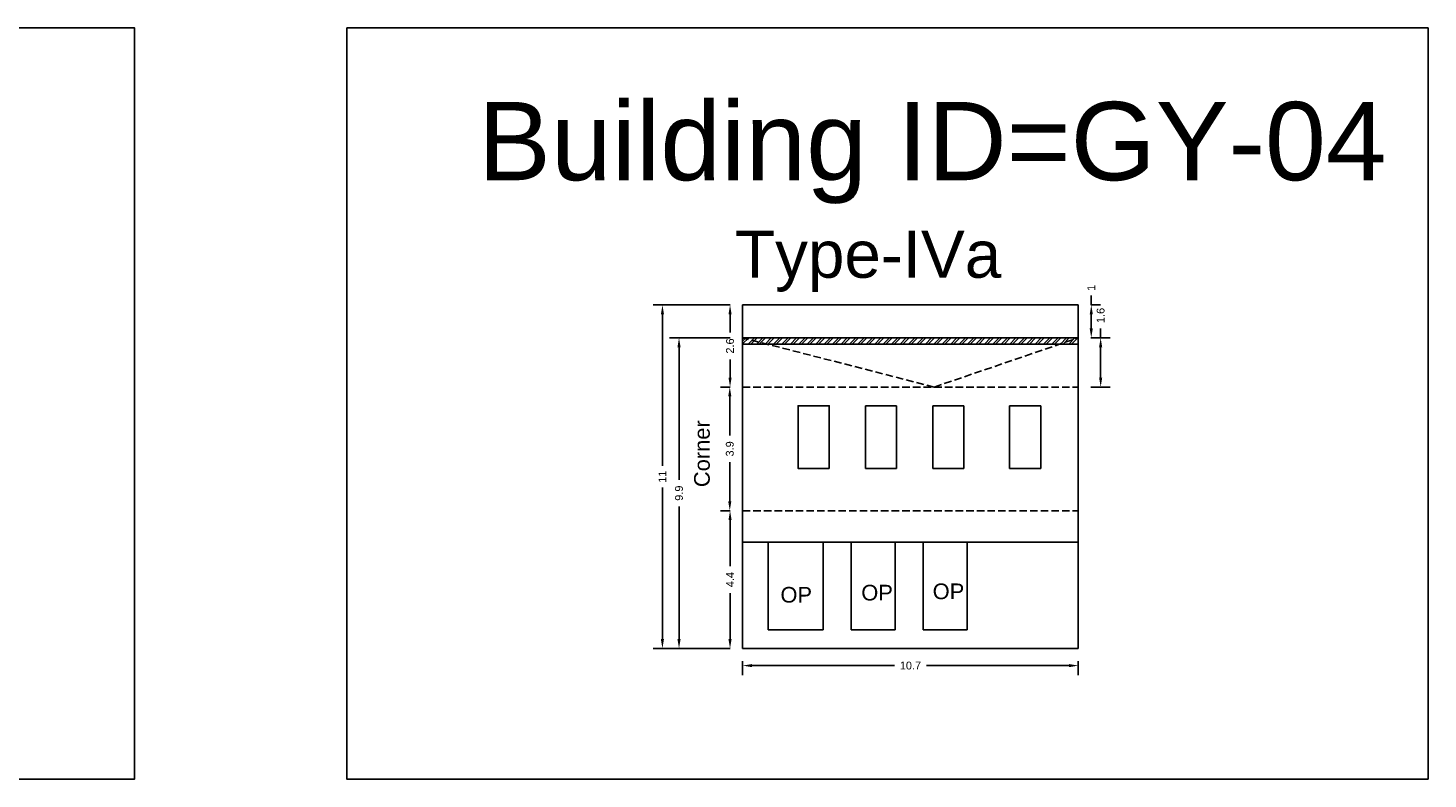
# Model space of a CAD drawing. Header units: metres. Extents: x 3416649 to 3417076, y -6712857 to -6712690.
# Tile 26 of 43: x 3416777 to 3416822, y -6712714 to -6712690. Entities that reach past the tile are written whole.
import ezdxf

# ---------------------------------------------------------------- set-up
doc = ezdxf.new("R2010")
doc.units = ezdxf.units.M
doc.linetypes.add('ACAD_ISO02W100', pattern=[15, 12, -3])
doc.layers.add('Dotted', color=7, linetype='ACAD_ISO02W100', plot=False)
doc.styles.get("Standard").update_dxf_attribs({"font": 'arial.ttf'})
doc.dimstyles.new('ISO-25', dxfattribs={"dimtxt": 0.25, "dimasz": 0.3, "dimexe": 0.3, "dimexo": 0.4, "dimgap": 0.2, "dimtad": 0, "dimdec": 1, "dimdsep": 46, "dimtxsty": 'Standard', "dimcen": 2.5, "dimadec": 0, "dimazin": 0, "dimtfac": 1, "dimtdec": 1, "dimtmove": 0, "dimatfit": 3, "dimfxl": 1, "dimarcsym": 0})

# ---------------------------------------------------------------- blocks, each defined once
blk = doc.blocks.new('*D24')
at = {"color": 0, "lineweight": -2, "transparency": 16777216}
for p, q in [((3416799.499, -6712701.546), (3416799.191, -6712701.546)), ((3416799.491, -6712701.846), (3416799.491, -6712703.094)), ((3416799.491, -6712705.196), (3416799.491, -6712703.949)), ((3416799.499, -6712705.496), (3416799.191, -6712705.496))]:
    blk.add_line(p, q, dxfattribs=at)
at = {"color": 0, "transparency": 16777216}
for points in [[(3416799.441, -6712701.846), (3416799.541, -6712701.846), (3416799.491, -6712701.546)], [(3416799.441, -6712705.196), (3416799.541, -6712705.196), (3416799.491, -6712705.496)]]:
    blk.add_solid(points, dxfattribs=at)
at = {"layer": 'Defpoints', "color": 0, "transparency": 16777216}
for p in [(3416799.491, -6712701.546), (3416799.899, -6712701.546), (3416799.899, -6712705.496)]:
    blk.add_point(p, dxfattribs=at)
at = {"color": 0, "transparency": 16777216, "insert": (3416799.491, -6712703.521), "char_height": 0.25, "attachment_point": 5, "rotation": 90}
blk.add_mtext('3.9', dxfattribs=at)
blk = doc.blocks.new('*D25')
at = {"color": 0, "lineweight": -2, "transparency": 16777216}
for p, q in [((3416799.499, -6712705.496), (3416799.199, -6712705.496)), ((3416799.499, -6712705.796), (3416799.499, -6712707.264)), ((3416799.499, -6712709.596), (3416799.499, -6712708.129)), ((3416799.499, -6712709.896), (3416799.199, -6712709.896))]:
    blk.add_line(p, q, dxfattribs=at)
at = {"color": 0, "transparency": 16777216}
for points in [[(3416799.449, -6712705.796), (3416799.549, -6712705.796), (3416799.499, -6712705.496)], [(3416799.449, -6712709.596), (3416799.549, -6712709.596), (3416799.499, -6712709.896)]]:
    blk.add_solid(points, dxfattribs=at)
at = {"layer": 'Defpoints', "color": 0, "transparency": 16777216}
for p in [(3416799.499, -6712705.496), (3416799.899, -6712705.496), (3416799.899, -6712709.896)]:
    blk.add_point(p, dxfattribs=at)
at = {"color": 0, "transparency": 16777216, "insert": (3416799.499, -6712707.696), "char_height": 0.25, "attachment_point": 5, "rotation": 90}
blk.add_mtext('4.4', dxfattribs=at)
blk = doc.blocks.new('*D26')
at = {"color": 0, "lineweight": -2, "transparency": 16777216}
for p, q in [((3416799.499, -6712698.926), (3416799.199, -6712698.926)), ((3416799.499, -6712699.226), (3416799.499, -6712699.807)), ((3416799.499, -6712701.246), (3416799.499, -6712700.666)), ((3416799.499, -6712701.546), (3416799.199, -6712701.546))]:
    blk.add_line(p, q, dxfattribs=at)
at = {"color": 0, "transparency": 16777216}
for points in [[(3416799.449, -6712699.226), (3416799.549, -6712699.226), (3416799.499, -6712698.926)], [(3416799.449, -6712701.246), (3416799.549, -6712701.246), (3416799.499, -6712701.546)]]:
    blk.add_solid(points, dxfattribs=at)
at = {"layer": 'Defpoints', "color": 0, "transparency": 16777216}
for p in [(3416799.499, -6712698.926), (3416799.899, -6712698.926), (3416799.899, -6712701.546)]:
    blk.add_point(p, dxfattribs=at)
at = {"color": 0, "transparency": 16777216, "insert": (3416799.499, -6712700.236), "char_height": 0.25, "attachment_point": 5, "rotation": 90}
blk.add_mtext('2.6', dxfattribs=at)
blk = doc.blocks.new('*D27')
at = {"color": 0, "lineweight": -2, "transparency": 16777216}
for p, q in [((3416811.033, -6712698.926), (3416811.033, -6712698.626)), ((3416811.019, -6712698.926), (3416811.333, -6712698.926)), ((3416811.033, -6712699.676), (3416811.033, -6712699.226)), ((3416811.019, -6712699.976), (3416811.333, -6712699.976))]:
    blk.add_line(p, q, dxfattribs=at)
at = {"color": 0, "transparency": 16777216}
for points in [[(3416810.983, -6712699.226), (3416811.083, -6712699.226), (3416811.033, -6712698.926)], [(3416810.983, -6712699.676), (3416811.083, -6712699.676), (3416811.033, -6712699.976)]]:
    blk.add_solid(points, dxfattribs=at)
at = {"layer": 'Defpoints', "color": 0, "transparency": 16777216}
for p in [(3416810.619, -6712698.926), (3416811.033, -6712698.926), (3416810.619, -6712699.976)]:
    blk.add_point(p, dxfattribs=at)
at = {"color": 0, "transparency": 16777216, "insert": (3416811.033, -6712698.38), "char_height": 0.25, "attachment_point": 5, "rotation": 90}
blk.add_mtext('1', dxfattribs=at)
blk = doc.blocks.new('*D28')
at = {"color": 0, "lineweight": -2, "transparency": 16777216}
for p, q in [((3416799.499, -6712698.926), (3416797.04, -6712698.926)), ((3416797.34, -6712699.226), (3416797.34, -6712704.068)), ((3416797.34, -6712709.596), (3416797.34, -6712704.755)), ((3416799.499, -6712709.896), (3416797.04, -6712709.896))]:
    blk.add_line(p, q, dxfattribs=at)
at = {"color": 0, "transparency": 16777216}
for points in [[(3416797.29, -6712699.226), (3416797.39, -6712699.226), (3416797.34, -6712698.926)], [(3416797.29, -6712709.596), (3416797.39, -6712709.596), (3416797.34, -6712709.896)]]:
    blk.add_solid(points, dxfattribs=at)
at = {"layer": 'Defpoints', "color": 0, "transparency": 16777216}
for p in [(3416797.34, -6712698.926), (3416799.899, -6712698.926), (3416799.899, -6712709.896)]:
    blk.add_point(p, dxfattribs=at)
at = {"color": 0, "transparency": 16777216, "insert": (3416797.34, -6712704.411), "char_height": 0.25, "attachment_point": 5, "rotation": 90}
blk.add_mtext('11', dxfattribs=at)
blk = doc.blocks.new('*D29')
at = {"color": 0, "lineweight": -2, "transparency": 16777216}
for p, q in [((3416799.499, -6712699.976), (3416797.57, -6712699.976)), ((3416797.87, -6712700.276), (3416797.87, -6712704.509)), ((3416797.87, -6712709.596), (3416797.87, -6712705.364)), ((3416799.499, -6712709.896), (3416797.57, -6712709.896))]:
    blk.add_line(p, q, dxfattribs=at)
at = {"color": 0, "transparency": 16777216}
for points in [[(3416797.82, -6712700.276), (3416797.92, -6712700.276), (3416797.87, -6712699.976)], [(3416797.82, -6712709.596), (3416797.92, -6712709.596), (3416797.87, -6712709.896)]]:
    blk.add_solid(points, dxfattribs=at)
at = {"layer": 'Defpoints', "color": 0, "transparency": 16777216}
for p in [(3416797.87, -6712699.976), (3416799.899, -6712699.976), (3416799.899, -6712709.896)]:
    blk.add_point(p, dxfattribs=at)
at = {"color": 0, "transparency": 16777216, "insert": (3416797.87, -6712704.936), "char_height": 0.25, "attachment_point": 5, "rotation": 90}
blk.add_mtext('9.9', dxfattribs=at)
blk = doc.blocks.new('*D30')
at = {"color": 0, "lineweight": -2, "transparency": 16777216}
for p, q in [((3416799.899, -6712710.296), (3416799.899, -6712710.742)), ((3416810.619, -6712710.296), (3416810.619, -6712710.742)), ((3416800.199, -6712710.442), (3416804.747, -6712710.442)), ((3416810.319, -6712710.442), (3416805.772, -6712710.442))]:
    blk.add_line(p, q, dxfattribs=at)
at = {"color": 0, "transparency": 16777216}
for points in [[(3416800.199, -6712710.392), (3416800.199, -6712710.492), (3416799.899, -6712710.442)], [(3416810.319, -6712710.392), (3416810.319, -6712710.492), (3416810.619, -6712710.442)]]:
    blk.add_solid(points, dxfattribs=at)
at = {"layer": 'Defpoints', "color": 0, "transparency": 16777216}
for p in [(3416799.899, -6712709.896), (3416810.619, -6712709.896), (3416810.619, -6712710.442)]:
    blk.add_point(p, dxfattribs=at)
at = {"color": 0, "transparency": 16777216, "insert": (3416805.259, -6712710.442), "char_height": 0.25, "attachment_point": 5}
blk.add_mtext('10.7', dxfattribs=at)
blk = doc.blocks.new('*D31')
at = {"color": 0, "lineweight": -2, "transparency": 16777216}
for p, q in [((3416811.019, -6712699.976), (3416811.633, -6712699.976)), ((3416811.333, -6712699.976), (3416811.333, -6712699.676)), ((3416811.333, -6712701.246), (3416811.333, -6712700.276)), ((3416811.019, -6712701.546), (3416811.633, -6712701.546))]:
    blk.add_line(p, q, dxfattribs=at)
at = {"color": 0, "transparency": 16777216}
for points in [[(3416811.283, -6712700.276), (3416811.383, -6712700.276), (3416811.333, -6712699.976)], [(3416811.283, -6712701.246), (3416811.383, -6712701.246), (3416811.333, -6712701.546)]]:
    blk.add_solid(points, dxfattribs=at)
at = {"layer": 'Defpoints', "color": 0, "transparency": 16777216}
for p in [(3416810.619, -6712699.976), (3416811.333, -6712699.976), (3416810.619, -6712701.546)]:
    blk.add_point(p, dxfattribs=at)
at = {"color": 0, "transparency": 16777216, "insert": (3416811.333, -6712699.261), "char_height": 0.25, "attachment_point": 5, "rotation": 90}
blk.add_mtext('1.6', dxfattribs=at)

msp = doc.modelspace()

# ---------------------------------------------------------------- hatches: boundary and pattern name
h = msp.add_hatch()
h.set_pattern_fill('ANSI32', color=256, scale=0.02)
h.set_pattern_definition([(45, (-29.7501, 0.61692), (-0.134703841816, 0.134703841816), []), (45, (-29.6603, 0.61692), (-0.134703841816, 0.134703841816), [])])
h.paths.add_polyline_path([(3416810.619, -6712700.176), (3416810.619, -6712699.976), (3416799.899, -6712699.976), (3416799.899, -6712700.176)])

# ---------------------------------------------------------------- linework, layer by layer
for points in [[(3416738.37, -6712690.082), (3416780.485, -6712690.082), (3416780.485, -6712714.063), (3416738.37, -6712714.063)], [(3416787.259, -6712690.082), (3416821.786, -6712690.082), (3416821.786, -6712714.063), (3416787.259, -6712714.063)], [(3416802.669, -6712704.146), (3416802.669, -6712702.146), (3416801.669, -6712702.146), (3416801.669, -6712704.146)], [(3416800.719, -6712706.496), (3416802.469, -6712706.496), (3416802.469, -6712709.296), (3416800.719, -6712709.296)], [(3416803.369, -6712709.296), (3416804.769, -6712709.296), (3416804.769, -6712706.496), (3416803.369, -6712706.496)], [(3416805.669, -6712706.496), (3416807.069, -6712706.496), (3416807.069, -6712709.296), (3416805.669, -6712709.296)]]:
    msp.add_lwpolyline(points, close=True)
for points in [[(3416799.899, -6712698.926), (3416810.619, -6712698.926)], [(3416799.899, -6712709.896), (3416799.899, -6712698.926)], [(3416810.619, -6712698.926), (3416810.619, -6712709.896)], [(3416799.899, -6712699.976), (3416810.619, -6712699.976)], [(3416799.899, -6712700.176), (3416810.619, -6712700.176)], [(3416803.819, -6712702.146), (3416803.819, -6712704.146)], [(3416803.819, -6712702.146), (3416804.819, -6712702.146)], [(3416804.819, -6712702.146), (3416804.819, -6712704.146)], [(3416805.969, -6712702.146), (3416805.969, -6712704.146)], [(3416805.969, -6712702.146), (3416806.969, -6712702.146)], [(3416806.969, -6712702.146), (3416806.969, -6712704.146)], [(3416808.419, -6712702.146), (3416809.419, -6712702.146)], [(3416808.419, -6712702.146), (3416808.419, -6712704.146)], [(3416809.419, -6712702.146), (3416809.419, -6712704.146)], [(3416803.819, -6712704.146), (3416804.819, -6712704.146)], [(3416805.969, -6712704.146), (3416806.969, -6712704.146)], [(3416808.419, -6712704.146), (3416809.419, -6712704.146)], [(3416799.899, -6712706.496), (3416810.619, -6712706.496)], [(3416800.719, -6712706.496), (3416800.719, -6712709.296)], [(3416802.469, -6712706.496), (3416802.469, -6712709.296)], [(3416803.369, -6712706.496), (3416803.369, -6712709.296)], [(3416804.769, -6712706.496), (3416804.769, -6712709.296)], [(3416805.669, -6712706.496), (3416805.669, -6712709.296)], [(3416807.069, -6712706.496), (3416807.069, -6712709.296)], [(3416802.469, -6712709.296), (3416800.719, -6712709.296)], [(3416803.369, -6712709.296), (3416804.769, -6712709.296)], [(3416805.669, -6712709.296), (3416807.069, -6712709.296)], [(3416799.899, -6712709.896), (3416810.619, -6712709.896)]]:
    msp.add_lwpolyline(points)
at = {"layer": 'Dotted', "ltscale": 0.02}
for points in [[(3416806.019, -6712701.546), (3416799.899, -6712699.976)], [(3416806.019, -6712701.546), (3416810.619, -6712699.976)], [(3416799.899, -6712701.546), (3416810.619, -6712701.546)], [(3416799.899, -6712705.496), (3416810.619, -6712705.496)]]:
    msp.add_lwpolyline(points, dxfattribs=at)

# ---------------------------------------------------------------- texts
at = {"attachment_point": 1}
for s, width, heights, insert, char_height in [('Building ID=GY-04', 67.86454, [0.517], (3416791.447, -6712692.443), 2.5), ('Type-IVa ', 9.99112, [0.517], (3416799.658, -6712696.557), 1.5), ('OP', 1.17554, [0], (3416801.108, -6712707.93), 0.5), ('OP', 1.17554, [0], (3416803.69, -6712707.862), 0.5), ('OP', 1.17554, [0], (3416805.969, -6712707.82), 0.5)]:
    msp.add_mtext_dynamic_manual_height_columns(s, width=width, gutter_width=12.5, heights=heights, dxfattribs=dict(at, insert=insert, char_height=char_height))
at = {"insert": (3416798.351, -6712704.743), "char_height": 0.5, "attachment_point": 1, "rotation": 90}
msp.add_mtext_dynamic_manual_height_columns('Corner', width=1.17554, gutter_width=12.5, heights=[0], dxfattribs=at)

# ---------------------------------------------------------------- dimensions: what is measured, and where the dimension line sits
for base, p1, p2, picture, middle in [((3416811.032821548, -6712698.926449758), (3416810.619460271, -6712699.976449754), (3416810.619460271, -6712698.926449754), '*D27', (3416811.032821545, -6712698.380406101)), ((3416797.34, -6712698.926), (3416799.899, -6712709.896), (3416799.899, -6712698.926), '*D28', (3416797.34, -6712704.411)), ((3416799.499, -6712698.926), (3416799.899, -6712701.546), (3416799.899, -6712698.926), '*D26', (3416799.499, -6712700.236)), ((3416811.333, -6712699.976), (3416810.619, -6712701.546), (3416810.619, -6712699.976), '*D31', (3416811.333, -6712699.261)), ((3416797.87, -6712699.976), (3416799.899, -6712709.896), (3416799.899, -6712699.976), '*D29', (3416797.87, -6712704.936)), ((3416799.490807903, -6712701.546449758), (3416799.899460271, -6712705.496449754), (3416799.899460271, -6712701.546449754), '*D24', (3416799.4908079, -6712703.521449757)), ((3416799.499, -6712705.496), (3416799.899, -6712709.896), (3416799.899, -6712705.496), '*D25', (3416799.499, -6712707.696))]:
    dim = msp.add_linear_dim(base=base, p1=p1, p2=p2, angle=90, dimstyle='ISO-25')
    dim.commit()
    dim.dimension.update_dxf_attribs({"geometry": picture, "text_midpoint": middle})
dim = msp.add_linear_dim(base=(3416810.619, -6712710.442), p1=(3416799.899, -6712709.896), p2=(3416810.619, -6712709.896), dimstyle='ISO-25')
dim.commit()
dim.dimension.update_dxf_attribs({"geometry": '*D30', "text_midpoint": (3416805.259, -6712710.442)})

doc.saveas('drawing.dxf')
